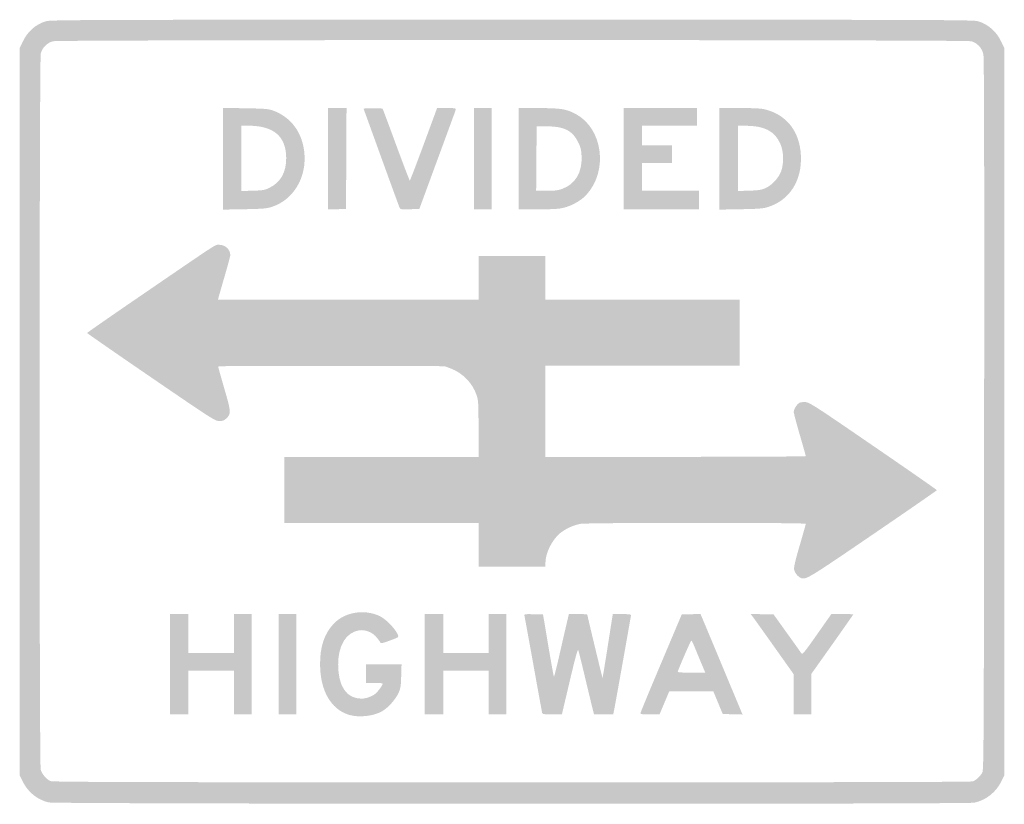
# Model space of a CAD drawing. Header units: inches. Extents: x -15 to 15, y -11.9 to 11.9.
import ezdxf

# ---------------------------------------------------------------- set-up
doc = ezdxf.new("R2010")
doc.units = ezdxf.units.IN
doc.header["$MEASUREMENT"] = 0

msp = doc.modelspace()

# ---------------------------------------------------------------- hatches: boundary and pattern name
h = msp.add_hatch(color=7)
edge = h.paths.add_edge_path()
edge.add_spline(control_points=[(-14.108, -11.889), (-14.453, -11.804), (-14.736, -11.574), (-14.895, -11.252)], knot_values=[0, 0, 0, 0, 1, 1, 1, 1], degree=3, periodic=0)
edge.add_line((-14.895, -11.252), (-14.986, -11.067))
edge.add_line((-14.986, -11.067), (-14.986, -0.001))
edge.add_line((-14.986, -0.001), (-14.986, 11.066))
edge.add_line((-14.986, 11.066), (-14.897, 11.253))
edge.add_spline(control_points=[(-14.897, 11.253), (-14.745, 11.575), (-14.499, 11.791), (-14.181, 11.884), (-14.042, 11.925), (-12.732, 11.929), (0, 11.929), (12.772, 11.929), (14.041, 11.925), (14.18, 11.884), (14.501, 11.789), (14.746, 11.573), (14.898, 11.251)], knot_values=[0, 0, 0, 0, 1, 1, 1, 2, 2, 2, 3, 3, 3, 4, 4, 4, 4], degree=3, periodic=0)
edge.add_line((14.898, 11.251), (14.986, 11.066))
edge.add_line((14.986, 11.066), (14.986, -0.001))
edge.add_line((14.986, -0.001), (14.986, -11.067))
edge.add_line((14.986, -11.067), (14.895, -11.251))
edge.add_spline(control_points=[(14.895, -11.251), (14.734, -11.58), (14.424, -11.823), (14.072, -11.897), (13.843, -11.946), (-13.913, -11.938), (-14.108, -11.889)], knot_values=[0, 0, 0, 0, 1, 1, 1, 2, 2, 2, 2], degree=3, periodic=0)
edge = h.paths.add_edge_path(flags=0)
edge.add_spline(control_points=[(14.029, -11.248), (14.128, -11.211), (14.254, -11.093), (14.316, -10.981), (14.36, -10.903), (14.364, -10.097), (14.372, -0.085), (14.378, 7.963), (14.372, 10.765), (14.348, 10.878), (14.306, 11.072), (14.16, 11.227), (13.973, 11.274), (13.785, 11.321), (-13.785, 11.321), (-13.973, 11.274), (-14.146, 11.23), (-14.301, 11.076), (-14.345, 10.902), (-14.389, 10.726), (-14.392, -10.73), (-14.347, -10.89), (-14.311, -11.02), (-14.169, -11.188), (-14.052, -11.239), (-13.982, -11.269), (-11.481, -11.276), (-0.009, -11.277), (9.787, -11.278), (13.973, -11.269), (14.029, -11.248)], knot_values=[0, 0, 0, 0, 1, 1, 1, 2, 2, 2, 3, 3, 3, 4, 4, 4, 5, 5, 5, 6, 6, 6, 7, 7, 7, 8, 8, 8, 9, 9, 9, 10, 10, 10, 10], degree=3, periodic=0)
h = msp.add_hatch(color=7)
edge = h.paths.add_edge_path()
edge.add_line((-8.802, 7.698), (-8.802, 9.246))
edge.add_line((-8.802, 9.246), (-8.116, 9.234))
edge.add_spline(control_points=[(-8.116, 9.234), (-7.498, 9.223), (-7.412, 9.216), (-7.262, 9.16), (-6.791, 8.987), (-6.461, 8.598), (-6.353, 8.088), (-6.177, 7.26), (-6.584, 6.472), (-7.309, 6.233), (-7.461, 6.183), (-7.578, 6.173), (-8.144, 6.162)], knot_values=[0, 0, 0, 0, 1, 1, 1, 2, 2, 2, 3, 3, 3, 4, 4, 4, 4], degree=3, periodic=0)
edge.add_line((-8.144, 6.162), (-8.802, 6.15))
edge.add_line((-8.802, 6.15), (-8.802, 7.698))
edge = h.paths.add_edge_path(flags=0)
edge.add_spline(control_points=[(-7.383, 6.814), (-7.045, 6.98), (-6.873, 7.283), (-6.873, 7.712), (-6.873, 8.375), (-7.251, 8.703), (-8.015, 8.703)], knot_values=[0, 0, 0, 0, 1, 1, 1, 2, 2, 2, 2], degree=3, periodic=0)
edge.add_line((-8.015, 8.703), (-8.236, 8.703))
edge.add_line((-8.236, 8.703), (-8.236, 7.709))
edge.add_line((-8.236, 7.709), (-8.236, 6.716))
edge.add_line((-8.236, 6.716), (-7.889, 6.726))
edge.add_spline(control_points=[(-7.889, 6.726), (-7.579, 6.735), (-7.526, 6.744), (-7.383, 6.814)], knot_values=[0, 0, 0, 0, 1, 1, 1, 1], degree=3, periodic=0)
for points in [[(-5.604, 7.697), (-5.604, 9.241), (-5.321, 9.241), (-5.037, 9.241), (-5.045, 7.705), (-5.052, 6.17), (-5.328, 6.162), (-5.604, 6.154), (-5.604, 7.697)], [(-1.16, 7.698), (-1.16, 9.241), (-0.892, 9.241), (-0.623, 9.241), (-0.623, 7.698), (-0.623, 6.156), (-0.892, 6.156), (-1.16, 6.156), (-1.16, 7.698)], [(3.396, 7.698), (3.396, 9.241), (4.514, 9.241), (5.632, 9.241), (5.632, 8.972), (5.632, 8.703), (4.797, 8.703), (3.962, 8.703), (3.962, 8.406), (3.962, 8.108), (4.415, 8.108), (4.868, 8.108), (4.868, 7.84), (4.868, 7.571), (4.415, 7.571), (3.962, 7.571), (3.962, 7.146), (3.962, 6.722), (4.825, 6.722), (5.689, 6.722), (5.689, 6.439), (5.689, 6.156), (4.542, 6.156), (3.396, 6.156), (3.396, 7.698)], [(-10.415, -7.684), (-10.415, -6.156), (-10.132, -6.156), (-9.849, -6.156), (-9.849, -6.75), (-9.849, -7.344), (-9.156, -7.344), (-8.462, -7.344), (-8.462, -6.75), (-8.462, -6.156), (-8.193, -6.156), (-7.925, -6.156), (-7.925, -7.684), (-7.925, -9.212), (-8.193, -9.212), (-8.462, -9.212), (-8.462, -8.547), (-8.462, -7.882), (-9.156, -7.882), (-9.849, -7.882), (-9.849, -8.547), (-9.849, -9.212), (-10.132, -9.212), (-10.415, -9.212), (-10.415, -7.684)], [(-7.104, -7.684), (-7.104, -6.156), (-6.835, -6.156), (-6.566, -6.156), (-6.566, -7.684), (-6.566, -9.212), (-6.835, -9.212), (-7.104, -9.212), (-7.104, -7.684)], [(-2.66, -7.684), (-2.66, -6.156), (-2.377, -6.156), (-2.094, -6.156), (-2.094, -6.75), (-2.094, -7.344), (-1.401, -7.344), (-0.708, -7.344), (-0.708, -6.75), (-0.708, -6.156), (-0.439, -6.156), (-0.17, -6.156), (-0.17, -7.684), (-0.17, -9.212), (-0.439, -9.212), (-0.708, -9.212), (-0.708, -8.547), (-0.708, -7.882), (-1.401, -7.882), (-2.094, -7.882), (-2.094, -8.547), (-2.094, -9.212), (-2.377, -9.212), (-2.66, -9.212), (-2.66, -7.684)]]:
    msp.add_hatch(color=7).paths.add_polyline_path(points)
h = msp.add_hatch(color=7)
edge = h.paths.add_edge_path()
edge.add_spline(control_points=[(-3.425, 6.218), (-3.441, 6.254), (-3.694, 6.945), (-3.987, 7.755)], knot_values=[0, 0, 0, 0, 1, 1, 1, 1], degree=3, periodic=0)
edge.add_line((-3.987, 7.755), (-4.52, 9.226))
edge.add_line((-4.52, 9.226), (-4.236, 9.235))
edge.add_spline(control_points=[(-4.236, 9.235), (-4.078, 9.239), (-3.945, 9.231), (-3.936, 9.216), (-3.927, 9.201), (-3.742, 8.704), (-3.524, 8.111), (-3.306, 7.519), (-3.12, 7.034), (-3.111, 7.034), (-3.102, 7.033), (-2.911, 7.53), (-2.687, 8.137)], knot_values=[0, 0, 0, 0, 1, 1, 1, 2, 2, 2, 3, 3, 3, 4, 4, 4, 4], degree=3, periodic=0)
edge.add_line((-2.687, 8.137), (-2.28, 9.241))
edge.add_line((-2.28, 9.241), (-1.987, 9.241))
edge.add_spline(control_points=[(-1.987, 9.241), (-1.721, 9.241), (-1.696, 9.236), (-1.711, 9.191), (-1.72, 9.164), (-1.973, 8.473), (-2.274, 7.656)], knot_values=[0, 0, 0, 0, 1, 1, 1, 2, 2, 2, 2], degree=3, periodic=0)
edge.add_line((-2.274, 7.656), (-2.821, 6.17))
edge.add_line((-2.821, 6.17), (-3.109, 6.162))
edge.add_spline(control_points=[(-3.109, 6.162), (-3.385, 6.154), (-3.398, 6.156), (-3.425, 6.218)], knot_values=[0, 0, 0, 0, 1, 1, 1, 1], degree=3, periodic=0)
h = msp.add_hatch(color=7)
edge = h.paths.add_edge_path()
edge.add_line((0.198, 7.698), (0.198, 9.241))
edge.add_line((0.198, 9.241), (0.8, 9.24))
edge.add_spline(control_points=[(0.8, 9.24), (1.477, 9.24), (1.655, 9.212), (1.935, 9.063), (2.765, 8.622), (2.936, 7.335), (2.263, 6.598), (2.084, 6.403), (1.749, 6.228), (1.472, 6.185), (1.371, 6.169), (1.043, 6.156), (0.743, 6.156)], knot_values=[0, 0, 0, 0, 1, 1, 1, 2, 2, 2, 3, 3, 3, 4, 4, 4, 4], degree=3, periodic=0)
edge.add_line((0.743, 6.156), (0.198, 6.156))
edge.add_line((0.198, 6.156), (0.198, 7.698))
edge = h.paths.add_edge_path(flags=0)
edge.add_spline(control_points=[(1.513, 6.776), (1.928, 6.921), (2.143, 7.281), (2.117, 7.785), (2.107, 7.975), (2.088, 8.052), (2.013, 8.204), (1.841, 8.554), (1.595, 8.68), (1.075, 8.685)], knot_values=[0, 0, 0, 0, 1, 1, 1, 2, 2, 2, 3, 3, 3, 3], degree=3, periodic=0)
edge.add_line((1.075, 8.685), (0.75, 8.689))
edge.add_line((0.75, 8.689), (0.743, 7.705))
edge.add_line((0.743, 7.705), (0.735, 6.722))
edge.add_line((0.735, 6.722), (1.048, 6.722))
edge.add_spline(control_points=[(1.048, 6.722), (1.282, 6.722), (1.398, 6.735), (1.513, 6.776)], knot_values=[0, 0, 0, 0, 1, 1, 1, 1], degree=3, periodic=0)
h = msp.add_hatch(color=7)
edge = h.paths.add_edge_path()
edge.add_line((6.311, 7.695), (6.311, 9.241))
edge.add_line((6.311, 9.241), (6.928, 9.241))
edge.add_spline(control_points=[(6.928, 9.241), (7.389, 9.241), (7.587, 9.23), (7.713, 9.197), (8.368, 9.029), (8.759, 8.523), (8.794, 7.797), (8.83, 7.039), (8.457, 6.446), (7.811, 6.235), (7.651, 6.183), (7.541, 6.173), (6.969, 6.162)], knot_values=[0, 0, 0, 0, 1, 1, 1, 2, 2, 2, 3, 3, 3, 4, 4, 4, 4], degree=3, periodic=0)
edge.add_line((6.969, 6.162), (6.311, 6.15))
edge.add_line((6.311, 6.15), (6.311, 7.695))
edge = h.paths.add_edge_path(flags=0)
edge.add_spline(control_points=[(7.72, 6.805), (7.912, 6.89), (8.118, 7.114), (8.193, 7.318), (8.281, 7.559), (8.27, 7.929), (8.168, 8.155), (7.991, 8.545), (7.684, 8.702), (7.097, 8.703)], knot_values=[0, 0, 0, 0, 1, 1, 1, 2, 2, 2, 3, 3, 3, 3], degree=3, periodic=0)
edge.add_line((7.097, 8.703), (6.877, 8.703))
edge.add_line((6.877, 8.703), (6.877, 7.709))
edge.add_line((6.877, 7.709), (6.877, 6.716))
edge.add_line((6.877, 6.716), (7.224, 6.727))
edge.add_spline(control_points=[(7.224, 6.727), (7.51, 6.736), (7.597, 6.75), (7.72, 6.805)], knot_values=[0, 0, 0, 0, 1, 1, 1, 1], degree=3, periodic=0)
h = msp.add_hatch(color=7)
edge = h.paths.add_edge_path()
edge.add_spline(control_points=[(8.788, -5.055), (8.693, -5.013), (8.602, -4.895), (8.587, -4.794), (8.577, -4.726), (8.627, -4.514), (8.758, -4.068), (8.86, -3.721), (8.943, -3.425), (8.943, -3.41), (8.943, -3.371), (2.341, -3.373), (2.094, -3.411), (1.878, -3.445), (1.618, -3.565), (1.453, -3.705), (1.212, -3.912), (1.019, -4.305), (1.019, -4.587)], knot_values=[0, 0, 0, 0, 1, 1, 1, 2, 2, 2, 3, 3, 3, 4, 4, 4, 5, 5, 5, 6, 6, 6, 6], degree=3, periodic=0)
edge.add_line((1.019, -4.587), (1.019, -4.712))
edge.add_line((1.019, -4.712), (0, -4.712))
edge.add_line((0, -4.712), (-1.019, -4.712))
edge.add_line((-1.019, -4.712), (-1.019, -4.047))
edge.add_line((-1.019, -4.047), (-1.019, -3.382))
edge.add_line((-1.019, -3.382), (-3.976, -3.382))
edge.add_line((-3.976, -3.382), (-6.934, -3.382))
edge.add_line((-6.934, -3.382), (-6.934, -2.377))
edge.add_line((-6.934, -2.377), (-6.934, -1.373))
edge.add_line((-6.934, -1.373), (-3.976, -1.373))
edge.add_line((-3.976, -1.373), (-1.019, -1.373))
edge.add_line((-1.019, -1.373), (-1.019, -0.524))
edge.add_spline(control_points=[(-1.019, -0.524), (-1.019, 0.256), (-1.024, 0.339), (-1.077, 0.502), (-1.197, 0.868), (-1.502, 1.182), (-1.872, 1.319)], knot_values=[0, 0, 0, 0, 1, 1, 1, 2, 2, 2, 2], degree=3, periodic=0)
edge.add_line((-1.872, 1.319), (-2.052, 1.386))
edge.add_line((-2.052, 1.386), (-5.498, 1.394))
edge.add_spline(control_points=[(-5.498, 1.394), (-7.971, 1.4), (-8.943, 1.394), (-8.943, 1.372), (-8.943, 1.355), (-8.859, 1.054), (-8.757, 0.704), (-8.55, -0.002), (-8.546, -0.061), (-8.691, -0.2), (-8.761, -0.268), (-8.802, -0.283), (-8.91, -0.283), (-9.038, -0.283), (-9.105, -0.24), (-10.987, 1.047), (-12.057, 1.779), (-12.932, 2.386), (-12.933, 2.396), (-12.933, 2.406), (-12.192, 2.921), (-11.285, 3.541), (-8.836, 5.216), (-9.044, 5.08), (-8.914, 5.08), (-8.732, 5.08), (-8.575, 4.936), (-8.575, 4.768), (-8.575, 4.735), (-8.651, 4.451), (-8.743, 4.137), (-8.835, 3.823), (-8.919, 3.531), (-8.93, 3.488)], knot_values=[0, 0, 0, 0, 1, 1, 1, 2, 2, 2, 3, 3, 3, 4, 4, 4, 5, 5, 5, 6, 6, 6, 7, 7, 7, 8, 8, 8, 9, 9, 9, 10, 10, 10, 11, 11, 11, 11], degree=3, periodic=0)
edge.add_line((-8.93, 3.488), (-8.95, 3.41))
edge.add_line((-8.95, 3.41), (-4.984, 3.41))
edge.add_line((-4.984, 3.41), (-1.019, 3.41))
edge.add_line((-1.019, 3.41), (-1.019, 4.075))
edge.add_line((-1.019, 4.075), (-1.019, 4.741))
edge.add_line((-1.019, 4.741), (0, 4.741))
edge.add_line((0, 4.741), (1.019, 4.741))
edge.add_line((1.019, 4.741), (1.019, 4.075))
edge.add_line((1.019, 4.075), (1.019, 3.41))
edge.add_line((1.019, 3.41), (3.976, 3.41))
edge.add_line((3.976, 3.41), (6.934, 3.41))
edge.add_line((6.934, 3.41), (6.934, 2.406))
edge.add_line((6.934, 2.406), (6.934, 1.401))
edge.add_line((6.934, 1.401), (3.976, 1.401))
edge.add_line((3.976, 1.401), (1.019, 1.401))
edge.add_line((1.019, 1.401), (1.019, 0.014))
edge.add_line((1.019, 0.014), (1.019, -1.373))
edge.add_line((1.019, -1.373), (4.981, -1.373))
edge.add_spline(control_points=[(4.981, -1.373), (7.16, -1.373), (8.943, -1.363), (8.943, -1.351), (8.943, -1.34), (8.861, -1.046), (8.759, -0.699), (8.658, -0.352), (8.576, -0.04), (8.576, -0.006), (8.576, 0.077), (8.67, 0.229), (8.747, 0.27), (8.78, 0.288), (8.867, 0.298), (8.939, 0.292), (9.06, 0.282), (9.231, 0.171), (11.002, -1.044), (12.065, -1.772), (12.933, -2.377), (12.933, -2.387), (12.932, -2.397), (12.056, -3.003), (10.987, -3.732), (8.992, -5.093), (8.943, -5.123), (8.788, -5.055)], knot_values=[0, 0, 0, 0, 1, 1, 1, 2, 2, 2, 3, 3, 3, 4, 4, 4, 5, 5, 5, 6, 6, 6, 7, 7, 7, 8, 8, 8, 9, 9, 9, 9], degree=3, periodic=0)
h = msp.add_hatch(color=7)
edge = h.paths.add_edge_path()
edge.add_spline(control_points=[(-4.966, -9.222), (-5.515, -9.053), (-5.84, -8.483), (-5.842, -7.684), (-5.843, -7.152), (-5.72, -6.775), (-5.445, -6.47), (-5.113, -6.1), (-4.509, -5.993), (-4.027, -6.218), (-3.789, -6.328), (-3.391, -6.791), (-3.472, -6.863), (-3.485, -6.874), (-3.606, -6.923), (-3.742, -6.972), (-3.988, -7.059), (-3.99, -7.06), (-4.021, -7.001), (-4.038, -6.969), (-4.097, -6.893), (-4.152, -6.832), (-4.271, -6.7), (-4.491, -6.623), (-4.661, -6.653), (-5.053, -6.721), (-5.292, -7.114), (-5.292, -7.689), (-5.292, -8.357), (-5.038, -8.73), (-4.581, -8.731), (-4.454, -8.731), (-4.266, -8.667), (-4.166, -8.588), (-4.089, -8.528), (-3.934, -8.318), (-3.934, -8.274), (-3.934, -8.261), (-4.049, -8.25), (-4.189, -8.25)], knot_values=[0, 0, 0, 0, 1, 1, 1, 2, 2, 2, 3, 3, 3, 4, 4, 4, 5, 5, 5, 6, 6, 6, 7, 7, 7, 8, 8, 8, 9, 9, 9, 10, 10, 10, 11, 11, 11, 12, 12, 12, 13, 13, 13, 13], degree=3, periodic=0)
edge.add_line((-4.189, -8.25), (-4.443, -8.25))
edge.add_line((-4.443, -8.25), (-4.443, -7.967))
edge.add_line((-4.443, -7.967), (-4.443, -7.684))
edge.add_line((-4.443, -7.684), (-3.903, -7.684))
edge.add_line((-3.903, -7.684), (-3.362, -7.684))
edge.add_line((-3.362, -7.684), (-3.373, -8.045))
edge.add_spline(control_points=[(-3.373, -8.045), (-3.382, -8.364), (-3.392, -8.424), (-3.459, -8.568), (-3.546, -8.756), (-3.774, -9.01), (-3.945, -9.109), (-4.212, -9.266), (-4.661, -9.315), (-4.966, -9.222)], knot_values=[0, 0, 0, 0, 1, 1, 1, 2, 2, 2, 3, 3, 3, 3], degree=3, periodic=0)
h = msp.add_hatch(color=7)
edge = h.paths.add_edge_path()
edge.add_spline(control_points=[(0.921, -9.177), (0.915, -9.157), (0.793, -8.492), (0.651, -7.698), (0.508, -6.904), (0.385, -6.232), (0.378, -6.204), (0.365, -6.158), (0.387, -6.154), (0.654, -6.162)], knot_values=[0, 0, 0, 0, 1, 1, 1, 2, 2, 2, 3, 3, 3, 3], degree=3, periodic=0)
edge.add_line((0.654, -6.162), (0.945, -6.17))
edge.add_line((0.945, -6.17), (1.103, -7.109))
edge.add_spline(control_points=[(1.103, -7.109), (1.19, -7.626), (1.268, -8.056), (1.276, -8.063), (1.284, -8.071), (1.351, -7.808), (1.426, -7.478), (1.501, -7.147), (1.601, -6.715), (1.647, -6.517)], knot_values=[0, 0, 0, 0, 1, 1, 1, 2, 2, 2, 3, 3, 3, 3], degree=3, periodic=0)
edge.add_line((1.647, -6.517), (1.732, -6.156))
edge.add_line((1.732, -6.156), (2.012, -6.156))
edge.add_spline(control_points=[(2.012, -6.156), (2.166, -6.156), (2.292, -6.164), (2.292, -6.175), (2.292, -6.202), (2.747, -8.091), (2.755, -8.1), (2.759, -8.104), (2.831, -7.668), (2.915, -7.131)], knot_values=[0, 0, 0, 0, 1, 1, 1, 2, 2, 2, 3, 3, 3, 3], degree=3, periodic=0)
edge.add_line((2.915, -7.131), (3.068, -6.156))
edge.add_line((3.068, -6.156), (3.345, -6.156))
edge.add_spline(control_points=[(3.345, -6.156), (3.518, -6.156), (3.623, -6.167), (3.623, -6.185), (3.623, -6.216), (3.16, -8.815), (3.111, -9.064)], knot_values=[0, 0, 0, 0, 1, 1, 1, 2, 2, 2, 2], degree=3, periodic=0)
edge.add_line((3.111, -9.064), (3.081, -9.212))
edge.add_line((3.081, -9.212), (2.789, -9.212))
edge.add_line((2.789, -9.212), (2.497, -9.212))
edge.add_line((2.497, -9.212), (2.449, -9.021))
edge.add_spline(control_points=[(2.449, -9.021), (2.423, -8.916), (2.319, -8.486), (2.219, -8.066), (2.119, -7.646), (2.027, -7.278), (2.015, -7.249), (2, -7.214), (1.914, -7.53), (1.756, -8.204)], knot_values=[0, 0, 0, 0, 1, 1, 1, 2, 2, 2, 3, 3, 3, 3], degree=3, periodic=0)
edge.add_line((1.756, -8.204), (1.518, -9.212))
edge.add_line((1.518, -9.212), (1.225, -9.212))
edge.add_spline(control_points=[(1.225, -9.212), (1.016, -9.212), (0.929, -9.202), (0.921, -9.177)], knot_values=[0, 0, 0, 0, 1, 1, 1, 1], degree=3, periodic=0)
h = msp.add_hatch(color=7)
edge = h.paths.add_edge_path()
edge.add_spline(control_points=[(3.908, -9.177), (3.909, -9.157), (4.192, -8.473), (4.538, -7.656)], knot_values=[0, 0, 0, 0, 1, 1, 1, 1], degree=3, periodic=0)
edge.add_line((4.538, -7.656), (5.166, -6.17))
edge.add_line((5.166, -6.17), (5.452, -6.162))
edge.add_line((5.452, -6.162), (5.737, -6.154))
edge.add_line((5.737, -6.154), (5.795, -6.289))
edge.add_spline(control_points=[(5.795, -6.289), (5.845, -6.405), (6.136, -7.102), (6.866, -8.852)], knot_values=[0, 0, 0, 0, 1, 1, 1, 1], degree=3, periodic=0)
edge.add_line((6.866, -8.852), (7.017, -9.214))
edge.add_line((7.017, -9.214), (6.715, -9.206))
edge.add_line((6.715, -9.206), (6.414, -9.198))
edge.add_line((6.414, -9.198), (6.271, -8.852))
edge.add_line((6.271, -8.852), (6.127, -8.505))
edge.add_line((6.127, -8.505), (5.458, -8.505))
edge.add_line((5.458, -8.505), (4.788, -8.505))
edge.add_line((4.788, -8.505), (4.639, -8.858))
edge.add_line((4.639, -8.858), (4.491, -9.212))
edge.add_line((4.491, -9.212), (4.198, -9.212))
edge.add_spline(control_points=[(4.198, -9.212), (3.982, -9.212), (3.906, -9.203), (3.908, -9.177)], knot_values=[0, 0, 0, 0, 1, 1, 1, 1], degree=3, periodic=0)
edge = h.paths.add_edge_path(flags=0)
edge.add_spline(control_points=[(5.755, -7.634), (5.685, -7.467), (5.595, -7.25), (5.556, -7.153), (5.516, -7.056), (5.475, -6.97), (5.463, -6.963), (5.447, -6.953), (5.215, -7.476), (5.046, -7.903), (5.035, -7.931), (5.128, -7.939), (5.457, -7.939)], knot_values=[0, 0, 0, 0, 1, 1, 1, 2, 2, 2, 3, 3, 3, 4, 4, 4, 4], degree=3, periodic=0)
edge.add_line((5.457, -7.939), (5.883, -7.939))
edge.add_line((5.883, -7.939), (5.755, -7.634))
h = msp.add_hatch(color=7)
edge = h.paths.add_edge_path()
edge.add_line((8.575, -8.601), (8.575, -7.989))
edge.add_line((8.575, -7.989), (7.99, -7.164))
edge.add_spline(control_points=[(7.99, -7.164), (7.668, -6.711), (7.373, -6.298), (7.335, -6.247)], knot_values=[0, 0, 0, 0, 1, 1, 1, 1], degree=3, periodic=0)
edge.add_line((7.335, -6.247), (7.265, -6.154))
edge.add_line((7.265, -6.154), (7.615, -6.162))
edge.add_line((7.615, -6.162), (7.964, -6.17))
edge.add_line((7.964, -6.17), (8.37, -6.736))
edge.add_spline(control_points=[(8.37, -6.736), (8.593, -7.047), (8.791, -7.325), (8.81, -7.353), (8.84, -7.398), (8.895, -7.333), (9.283, -6.78)], knot_values=[0, 0, 0, 0, 1, 1, 1, 2, 2, 2, 2], degree=3, periodic=0)
edge.add_line((9.283, -6.78), (9.722, -6.156))
edge.add_line((9.722, -6.156), (10.054, -6.156))
edge.add_spline(control_points=[(10.054, -6.156), (10.237, -6.156), (10.387, -6.161), (10.387, -6.168), (10.387, -6.175), (10.1, -6.585), (9.75, -7.079)], knot_values=[0, 0, 0, 0, 1, 1, 1, 2, 2, 2, 2], degree=3, periodic=0)
edge.add_line((9.75, -7.079), (9.113, -7.977))
edge.add_line((9.113, -7.977), (9.113, -8.594))
edge.add_line((9.113, -8.594), (9.113, -9.212))
edge.add_line((9.113, -9.212), (8.844, -9.212))
edge.add_line((8.844, -9.212), (8.575, -9.212))
edge.add_line((8.575, -9.212), (8.575, -8.601))

doc.saveas('drawing.dxf')
